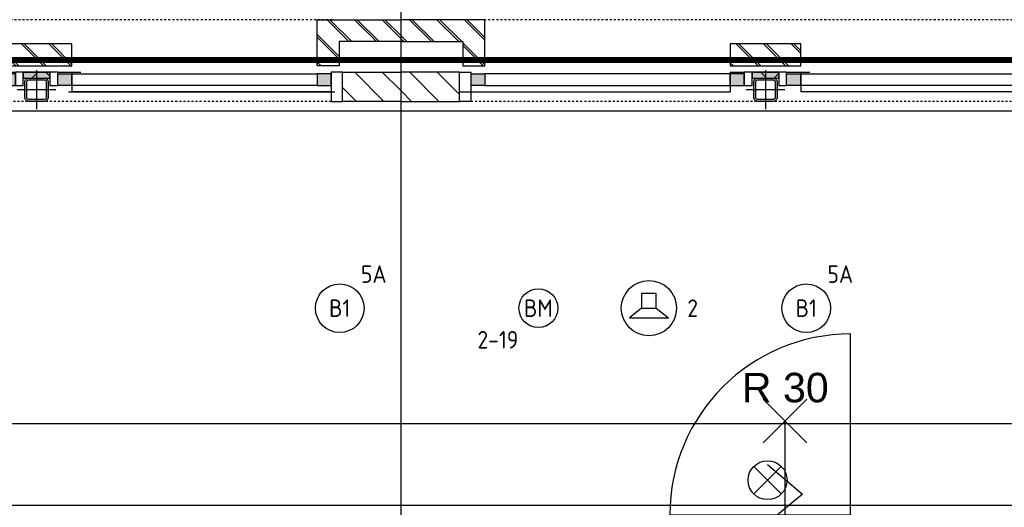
# Model space of a CAD drawing. Header units: millimetres. Extents: x -38031 to 110605, y -22066 to 88711.
# Tile 96 of 150: x 67398 to 72464, y 23394 to 25900. Entities that reach past the tile are written whole.
import ezdxf
from ezdxf.enums import TextEntityAlignment as Align

# ---------------------------------------------------------------- set-up
doc = ezdxf.new("R2010")
doc.units = ezdxf.units.MM
doc.header["$LTSCALE"] = 50
doc.set_wipeout_variables(frame=1)
for name, pattern in [('HIDDEN', [9.525, 6.35, -3.175]), ('HIDDEN2', [4.7625, 3.175, -1.5875]), ('PHANTOM', [63.5, 31.75, -6.35, 6.35, -6.35, 6.35, -6.35]), ('STYLE_01', [0.41664, 0.20828, -0.20836]), ('STYLE_06', [1.04164, 0.625, -0.20828, 0.06943, -0.13893])]:
    doc.linetypes.add(name, pattern=pattern)
for name, color, linetype in [('AL$1A---_ALGEMEEN', 8, 'Continuous'), ('AM$1A---_ARCERING', 8, 'Continuous'), ('AT$1A---_TEKST100', 8, 'Continuous'), ('Bouwkundig', 8, 'Continuous'), ('brandscheiding', 5, 'HIDDEN'), ('EB6511--_ATTRIB', 2, 'Continuous'), ('EL6311--', 3, 'Continuous'), ('EL6421--', 3, 'Continuous'), ('EL6511--', 3, 'Continuous'), ('Kastenscheiding', 4, 'PHANTOM'), ('stramien', 1, 'Continuous'), ('versterkte strook', 7, 'Continuous')]:
    doc.layers.add(name, color=color, linetype=linetype)
doc.styles.add('Arial', font='ARIAL.TTF')
doc.styles.add('BURO-018', font='iso.shx', dxfattribs={"height": 90})
doc.styles.add('NORATT', font='isocp.shx')
doc.styles.get("Standard").update_dxf_attribs({"font": 'iso.shx'})
pattern_1 = [(45, (0, 0), (70.7107, -70.7107), []), (45, (7.07, -7.07), (70.7107, -70.7107), [])]
pattern_2 = [(45, (0, 0), (70.7107, -70.7107), [])]

# ---------------------------------------------------------------- blocks, each defined once
blk = doc.blocks.new('E00024')
at = {"color": 0, "linetype": 'Continuous'}
for p, q in [((-1.41, 1.59), (1.41, 4.41)), ((-1.41, 4.41), (1.41, 1.59))]:
    blk.add_line(p, q, dxfattribs=at)
blk.add_circle((0, 3), 2, dxfattribs=at)
at = {"color": 0, "linetype": 'Continuous', "style": 'BURO-018'}
blk.add_attdef('E_TEXT1', text='', height=1.8, dxfattribs=at).set_placement((0, 7.5), align=Align.MIDDLE)
at = {"color": 0, "linetype": 'Continuous', "style": 'BURO-018', "flags": 1}
blk.add_attdef('E_MATCODE', (0, 0), '', height=1.8, dxfattribs=at)
blk = doc.blocks.new('1115B3A')
at = {"color": 0, "linetype": 'Continuous'}
blk.add_circle((0, 0), 2.5, dxfattribs=at)
at = {"color": 0, "linetype": 'Continuous', "style": 'BURO-018'}
for tag, p in [('E_GKAST', (0, 8)), ('E_GROEP', (0, 5)), ('E_SGROEP', (4.5, 5)), ('E_ARMCODE', (0, 0)), ('E_SLET', (4.5, -1))]:
    blk.add_attdef(tag, text='', height=1.8, dxfattribs=at).set_placement(p, align=Align.MIDDLE)
blk = doc.blocks.new('E00123')
at = {"color": 0, "linetype": 'Continuous'}
blk.add_circle((0, 0), 2, dxfattribs=at)
at = {"color": 0, "linetype": 'Continuous', "style": 'BURO-018'}
for tag, p in [('E_TEXT1', (0, 4.5)), ('E_TEXT2', (0, 0))]:
    blk.add_attdef(tag, text='', height=1.8, dxfattribs=at).set_placement(p, align=Align.MIDDLE)
at = {"color": 0, "linetype": 'Continuous', "style": 'BURO-018', "flags": 1}
blk.add_attdef('E_MATCODE', (0, 0), '', height=1.8, dxfattribs=at)
blk = doc.blocks.new('E00497')
at = {"color": 0}
for p, q in [((0, 0.75), (1, 2)), ((1, -2), (1, 2)), ((0, 0.75), (-1.5, 0.75)), ((0, -0.75), (0, 0.75)), ((-1.5, -0.75), (0, -0.75)), ((0, -0.75), (1, -2))]:
    blk.add_line(p, q, dxfattribs=at)
blk.add_line((-1.5, 0.75), (-1.5, -0.75))
blk.add_circle((0, 0), 2.84, dxfattribs=at)
at = {"color": 0, "linetype": 'Continuous', "style": 'BURO-018'}
blk.add_attdef('E_TEXT1', text='', height=1.8, dxfattribs=at).set_placement((0, 4.5), align=Align.MIDDLE)
at = {"color": 0, "linetype": 'Continuous', "style": 'BURO-018', "flags": 1}
blk.add_attdef('E_MATCODE', text='', height=1.8, dxfattribs=at).set_placement((0, 0), align=Align.MIDDLE)
blk = doc.blocks.new('zijdetail staalkozijn 2kops')
at = {"layer": 'AM$1A---_ARCERING', "linetype": 'Continuous', "lineweight": 0}
blk.add_hatch(color=256, dxfattribs=at).paths.add_polyline_path([(-72.5, -278), (0, -278), (0, -338), (-72.5, -338)])
at = {"layer": 'AL$1A---_ALGEMEEN', "color": 0}
blk.add_lwpolyline([(-72.5, -278), (0, -278), (0, -338), (-72.5, -338)], close=True, dxfattribs=at)
at = {"color": 0}
blk.add_wipeout([(-72.5, -420), (-130, -420), (-130, -270), (-72.5, -270)], dxfattribs=at).dxf.layer = 'AL$1A---_ALGEMEEN'
at = {"layer": 'AL$1A---_ALGEMEEN', "color": 0}
blk.add_lwpolyline([(-72.5, -420), (-130, -420), (-130, -270), (-72.5, -270)], close=True, dxfattribs=at)
blk = doc.blocks.new('st.k-120x120')
at = {"layer": 'AM$1A---_ARCERING', "linetype": 'Continuous', "lineweight": 0}
h = blk.add_hatch(color=256, dxfattribs=at)
edge = h.paths.add_edge_path()
edge.add_line((-40, -60), (40, -60))
edge.add_arc((40, -40), 20, 270, 360)
edge.add_line((60, -40), (60, 40))
edge.add_arc((40, 40), 20, 0, 90)
edge.add_line((40, 60), (-40, 60))
edge.add_arc((-40, 40), 20, 90, 180)
edge.add_line((-60, 40), (-60, -40))
edge.add_arc((-40, -40), 20, 180, 270)
edge = h.paths.add_edge_path(flags=16)
edge.add_line((-40, -50), (40, -50))
edge.add_arc((40, -40), 10, 270, 360)
edge.add_line((50, -40), (50, 40))
edge.add_arc((40, 40), 10, 0, 90)
edge.add_line((40, 50), (-40, 50))
edge.add_arc((-40, 40), 10, 90, 180)
edge.add_line((-50, 40), (-50, -40))
edge.add_arc((-40, -40), 10, 180, 270)
at = {"layer": 'AL$1A---_ALGEMEEN', "color": 0}
for p, q in [((0, 100), (0, -100)), ((-100, 0), (100, 0))]:
    blk.add_line(p, q, dxfattribs=at)
at = {"layer": 'AL$1A---_ALGEMEEN', "color": 0, "flags": 128}
blk.add_lwpolyline([(-40, -60), (40, -60, 0.414214), (60, -40), (60, 40, 0.414214), (40, 60), (-40, 60, 0.414214), (-60, 40), (-60, -40, 0.414214), (-40, -60, 0.414214)], format="xyb", dxfattribs=at)
blk.add_lwpolyline([(-40, -50), (40, -50, 0.414214), (50, -40), (50, 40, 0.414214), (40, 50), (-40, 50, 0.414214), (-50, 40), (-50, -40, 0.414214)], format="xyb", close=True, dxfattribs=at)
blk = doc.blocks.new('31x_staal-Ent-2x mk111-p')
at = {"layer": 'AM$1A---_ARCERING', "linetype": 'Continuous', "lineweight": 0}
for points in [[(-1552.5, -278), (-1625, -278), (-1625, -338), (-1552.5, -338)], [(-1512.5, -270), (-1374.5, -270), (-1374.5, -300), (-1512.5, -300)], [(-1334.5, -278), (-1262, -278), (-1262, -338), (-1334.5, -338)]]:
    blk.add_hatch(color=256, dxfattribs=at).paths.add_polyline_path(points)
at = {"layer": 'AM$1A---_ARCERING', "linetype": 'Continuous', "lineweight": 5}
h = blk.add_hatch(dxfattribs=at)
h.set_pattern_fill('ISOLATIE', color=256, style=0, pattern_type=2)
h.set_pattern_definition([(135, (0, 0), (70.711, 70.711), []), (45, (299.34, -299.34), (70.7107, -70.7107), [])])
h.paths.add_polyline_path([(-1512.5, -270), (-1374.5, -270), (-1374.5, -300), (-1512.5, -300)])
at = {"layer": 'AL$1A---_ALGEMEEN', "color": 0}
for p, q in [((-1262, -270), (-1671, -270)), ((-1625, -270), (-1625, -370)), ((-1262, -270), (-1262, -370)), ((-3020, -370), (-1625, -370))]:
    blk.add_line(p, q, dxfattribs=at)
for points in [[(-1625, -278), (-2887, -278), (-2887, -338), (-1625, -338)], [(-1552.5, -278), (-1625, -278), (-1625, -338), (-1552.5, -338)], [(-1512.5, -270), (-1374.5, -270), (-1374.5, -300), (-1512.5, -300)], [(-1334.5, -278), (-1262, -278), (-1262, -338), (-1334.5, -338)], [(-1262, -278), (0, -278), (0, -338), (-1262, -338)]]:
    blk.add_lwpolyline(points, close=True, dxfattribs=at)
at = {"color": 0}
for points in [[(-3000, -238), (-2887, -238), (-2887, 0), (-3318.5, 0), (-3318.5, -113), (-3000, -113)], [(113, -238), (0, -238), (0, 0), (431.5, 0), (431.5, -113), (113, -113)], [(-1625, -125), (-1262, -125), (-1262, -238), (-1625, -238)]]:
    blk.add_wipeout(points, dxfattribs=at).dxf.layer = 'AL$1A---_ALGEMEEN'
at = {"layer": 'AM$1A---_ARCERING', "linetype": 'Continuous', "lineweight": 5}
h = blk.add_hatch(dxfattribs=at)
h.set_pattern_fill('BAKSTEEN', color=256, style=0, pattern_type=2)
h.set_pattern_definition(pattern_1)
h.paths.add_polyline_path([(-3000, -238), (-2887, -238), (-2887, 0), (-3318.5, 0), (-3318.5, -113), (-3000, -113)])
h = blk.add_hatch(dxfattribs=at)
h.set_pattern_fill('BAKSTEEN', color=256, style=0, pattern_type=2)
h.set_pattern_definition(pattern_1)
h.paths.add_polyline_path([(113, -238), (0, -238), (0, 0), (431.5, 0), (431.5, -113), (113, -113)])
h = blk.add_hatch(dxfattribs=at)
h.set_pattern_fill('BAKSTEEN', color=256, style=0, pattern_type=2)
h.set_pattern_definition(pattern_1)
h.paths.add_polyline_path([(-1625, -125), (-1262, -125), (-1262, -238), (-1625, -238)])
at = {"layer": 'AL$1A---_ALGEMEEN', "color": 0, "linetype": 'STYLE_01'}
blk.add_line((-2965, 0), (103, 0), dxfattribs=at)
at = {"layer": 'AL$1A---_ALGEMEEN', "color": 0, "flags": 128}
for points in [[(-3000, -238), (-2887, -238), (-2887, 0), (-3318.5, 0)], [(113, -238), (0, -238), (0, 0), (431.5, 0)], [(-3318.5, -113), (-3000, -113), (-3000, -238)], [(431.5, -113), (113, -113), (113, -238)]]:
    blk.add_lwpolyline(points, dxfattribs=at)
at = {"layer": 'AL$1A---_ALGEMEEN', "color": 0}
blk.add_lwpolyline([(-1625, -125), (-1262, -125), (-1262, -238), (-1625, -238)], close=True, dxfattribs=at)
blk.add_blockref('st.k-120x120', (-1443.5, -360), dxfattribs=at)
at = {"layer": 'AL$1A---_ALGEMEEN', "color": 0, "xscale": -1}
blk.add_blockref('zijdetail staalkozijn 2kops', (0, 0), dxfattribs=at)
at = {"layer": 'AL$1A---_ALGEMEEN', "color": 0}
blk.add_line((133, -370), (-1262, -370), dxfattribs=at)
at = {"layer": 'AL$1A---_ALGEMEEN', "color": 0, "linetype": 'STYLE_01'}
blk.add_line((-2959.5, -420), (72.5, -420), dxfattribs=at)
at = {"color": 0}
for points in [[(-1552.5, -270), (-1512.5, -270), (-1512.5, -338), (-1552.5, -338)], [(-1374.5, -270), (-1334.5, -270), (-1334.5, -338), (-1374.5, -338)]]:
    blk.add_wipeout(points, dxfattribs=at).dxf.layer = 'AL$1A---_ALGEMEEN'
at = {"layer": 'AL$1A---_ALGEMEEN', "color": 0}
for points in [[(-1552.5, -270), (-1512.5, -270), (-1512.5, -338), (-1552.5, -338)], [(-1374.5, -270), (-1334.5, -270), (-1334.5, -338), (-1374.5, -338)]]:
    blk.add_lwpolyline(points, close=True, dxfattribs=at)
blk.add_blockref('zijdetail staalkozijn 2kops', (-2887, 0), dxfattribs=at)
at = {"color": 0}
blk.add_wipeout([(130, -270), (431.5, -270), (431.5, -420), (130, -420)], dxfattribs=at).dxf.layer = 'AL$1A---_ALGEMEEN'
at = {"layer": 'AM$1A---_ARCERING', "linetype": 'Continuous', "lineweight": 5}
h = blk.add_hatch(dxfattribs=at)
h.set_pattern_fill('KALKZANDSTEEN', color=256, style=0, pattern_type=2)
h.set_pattern_definition(pattern_2)
h.paths.add_polyline_path([(130, -270), (431.5, -270), (431.5, -420), (130, -420)])
at = {"layer": 'AL$1A---_ALGEMEEN', "color": 0}
blk.add_line((130, -270), (431.5, -270), dxfattribs=at)
at = {"layer": 'AL$1A---_ALGEMEEN', "color": 0, "flags": 128}
blk.add_lwpolyline([(431.5, -420), (130, -420), (130, -270)], dxfattribs=at)
at = {"color": 0}
blk.add_wipeout([(-3017, -270), (-3318.5, -270), (-3318.5, -420), (-3017, -420)], dxfattribs=at).dxf.layer = 'AL$1A---_ALGEMEEN'
at = {"layer": 'AM$1A---_ARCERING', "linetype": 'Continuous', "lineweight": 5}
h = blk.add_hatch(dxfattribs=at)
h.set_pattern_fill('KALKZANDSTEEN', color=256, style=0, pattern_type=2)
h.set_pattern_definition(pattern_2)
h.paths.add_polyline_path([(-3017, -270), (-3318.5, -270), (-3318.5, -420), (-3017, -420)])
at = {"layer": 'AL$1A---_ALGEMEEN', "color": 0}
blk.add_line((-3017, -270), (-3318.5, -270), dxfattribs=at)
at = {"layer": 'AL$1A---_ALGEMEEN', "color": 0, "flags": 128}
blk.add_lwpolyline([(-3318.5, -420), (-3017, -420), (-3017, -270)], dxfattribs=at)
blk = doc.blocks.new('Group-67')
at = {"color": 0}
blk.add_wipeout([(-5882, 0), (-4952, 0), (-4952, -40), (-5882, -40)], dxfattribs=at).dxf.layer = 'AL$1A---_ALGEMEEN'
at = {"layer": 'AL$1A---_ALGEMEEN', "color": 0}
blk.add_line((-4952, 0), (-4952, 930), dxfattribs=at)
blk.add_lwpolyline([(-5882, 0), (-4952, 0), (-4952, -40), (-5882, -40)], close=True, dxfattribs=at)
blk.add_arc((-4952, 0), 930, 90, 180, dxfattribs=at)
blk = doc.blocks.new('Group-37')
at = {"layer": 'AL$1A---_ALGEMEEN', "color": 0}
for p, q in [((-97.5, 382.003125), (127.5, 157.003125)), ((-97.5, 157.003125), (127.5, 382.003125))]:
    blk.add_line(p, q, dxfattribs=at)
at = {"layer": 'AL$1A---_ALGEMEEN', "color": 0, "flags": 1}
blk.add_attdef('B60_30', (-97.5, 157.003125), '', height=0.2, dxfattribs=at)
blk = doc.blocks.new('Group-38')
at = {"layer": 'AL$1A---_ALGEMEEN', "color": 0}
for p, q in [((-97.5, -757.809375), (127.5, -982.809375)), ((-97.5, -982.809375), (127.5, -757.809375))]:
    blk.add_line(p, q, dxfattribs=at)
at = {"layer": 'AL$1A---_ALGEMEEN', "color": 0, "flags": 1}
blk.add_attdef('B60_30', (-97.5, -982.809375), '', height=0.2, dxfattribs=at)
blk = doc.blocks.new('wrd 30 zelfsl')
at = {"layer": 'AL$1A---_ALGEMEEN', "color": 0}
blk.add_line((15, -870.3), (15, 269.5), dxfattribs=at)
blk.add_lwpolyline([(-75, 45.3), (105, -106.5), (-75, -256.1), (105, -405.7), (-75, -555.2), (105, -704.7)], dxfattribs=at)
for name in ['Group-37', 'Group-38']:
    blk.add_blockref(name, (0, 0), dxfattribs=at)
at = {"layer": 'AT$1A---_TEKST100', "style": 'Arial'}
blk.add_text('R 30', height=151.52, dxfattribs=at).set_placement((16, 516.7), align=Align.TOP_CENTER)
blk = doc.blocks.new('32x_hout-mk 855-p')
at = {"layer": 'AL$1A---_ALGEMEEN', "color": 0}
blk.add_blockref('Group-67', (0, 0), dxfattribs=at)
blk.add_blockref('wrd 30 zelfsl', (-5304, 213.3), dxfattribs=at)
blk = doc.blocks.new('200254 W 210e 19-03-2008')
at = {"layer": 'AL$1A---_ALGEMEEN', "xscale": -0.02, "yscale": 0.02, "zscale": 0.02}
blk.add_blockref('31x_staal-Ent-2x mk111-p', (20430.58, 3533.95), dxfattribs=at)
blk.add_blockref('31x_staal-Ent-2x mk111-p', (20355.58, 3533.95), dxfattribs=at)
at = {"layer": 'AL$1A---_ALGEMEEN'}
blk.add_line((20387.75, 3526.53), (20415.15, 3526.53), dxfattribs=at)
blk.add_lwpolyline([(20199.35, 3524.55), (20199.35, 3484.05), (20568.83, 3484.05), (20568.83, 3482.95), (20680.05, 3482.95), (20680.05, 3524.55)], close=True, dxfattribs=at)
at = {"layer": 'AL$1A---_ALGEMEEN', "xscale": 0.02, "yscale": 0.02, "zscale": 0.02}
blk.add_blockref('32x_hout-mk 855-p', (20567.25, 3483.05), dxfattribs=at)
at = {"layer": 'stramien', "linetype": 'STYLE_06', "ltscale": 50}
blk.add_line((20421.95, 2703.35), (20421.95, 4240.03), dxfattribs=at)

msp = doc.modelspace()

# ---------------------------------------------------------------- block references
at = {"layer": 'Bouwkundig', "xscale": 50, "yscale": 50, "zscale": 50}
msp.add_blockref('200254 W 210e 19-03-2008', (-951737.5, -150797.3), dxfattribs=at)

# ---------------------------------------------------------------- next in the draw order: linework, layer by layer
at = {"layer": 'brandscheiding', "const_width": 30}
msp.add_lwpolyline([(58110.3, 25693.2), (74263.1, 25693.2)], dxfattribs=at)
at = {"layer": 'Kastenscheiding'}
msp.add_line((74159.9, 25693.4), (19659.9, 25693.4), dxfattribs=at)
at = {"layer": 'versterkte strook'}
msp.add_line((8368.1, 23825), (81845.1, 23825), dxfattribs=at)

# ---------------------------------------------------------------- next in the draw order: block references
at = {"layer": 'EL6311--'}
ref = msp.add_blockref('1115B3A', (69044.9, 24417.5), dxfattribs=dict(at, xscale=50, yscale=50, zscale=50))
ref.add_attrib('E_ARMCODE', 'B1', dxfattribs={"layer": '0', "color": 1, "linetype": 'Continuous', "height": 90, "style": 'BURO-018'}).set_placement((69044.9, 24417.5), align=Align.MIDDLE)
ref.add_attrib('E_GROEP', '5A', dxfattribs={"layer": '0', "color": 1, "linetype": 'Continuous', "height": 90, "style": 'BURO-018'}).set_placement((69219.9, 24592.5), align=Align.MIDDLE)
ref = msp.add_blockref('1115B3A', (71444.9, 24417.5), dxfattribs=dict(at, xscale=50, yscale=50, zscale=50))
ref.add_attrib('E_ARMCODE', 'B1', dxfattribs={"layer": '0', "color": 1, "linetype": 'Continuous', "height": 90, "style": 'BURO-018'}).set_placement((71444.9, 24417.5), align=Align.MIDDLE)
ref.add_attrib('E_GROEP', '5A', dxfattribs={"layer": '0', "color": 1, "linetype": 'Continuous', "height": 90, "style": 'BURO-018'}).set_placement((71619.9, 24592.5), align=Align.MIDDLE)
at = {"layer": 'EL6421--', "linetype": 'HIDDEN2'}
ref = msp.add_blockref('E00497', (70635.5, 24417.5), dxfattribs=dict(at, xscale=50, yscale=50, zscale=50, rotation=270))
ref.add_attrib('E_TEXT1', '2', dxfattribs={"layer": '0', "color": 1, "linetype": 'Continuous', "height": 90, "style": 'BURO-018'}).set_placement((70860.5, 24417.5), align=Align.MIDDLE)
at = {"layer": 'EL6511--'}
ref = msp.add_blockref('E00123', (70066.8, 24417.5), dxfattribs=dict(at, xscale=50, yscale=50, zscale=50))
ref.add_attrib('E_TEXT2', 'BM', dxfattribs={"layer": 'EB6511--_ATTRIB', "color": 1, "linetype": 'Continuous', "height": 90, "style": 'NORATT'}).set_placement((70066.8, 24417.5), align=Align.MIDDLE)
ref.add_attrib('E_TEXT1', '2-19', dxfattribs={"layer": 'EB6511--_ATTRIB', "color": 1, "linetype": 'Continuous', "height": 90, "style": 'NORATT'}).set_placement((69858.5, 24255.2), align=Align.MIDDLE)
at = {"layer": 'EL6511--', "xscale": 50, "yscale": 50, "zscale": 50}
msp.add_blockref('E00024', (71245.8, 23383.4), dxfattribs=at)

doc.saveas('drawing.dxf')
